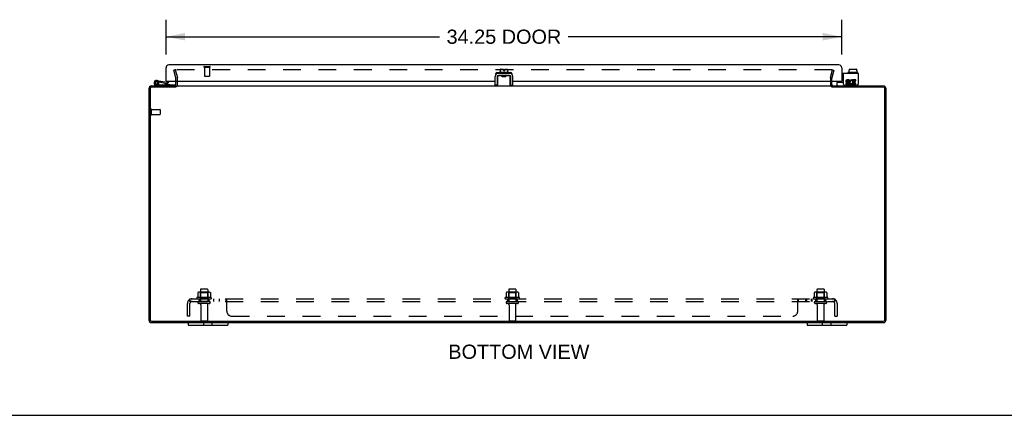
# Model space of a CAD drawing. Header units: inches. Extents: x 0 to 163, y 0 to 106.
# Tile 2 of 8: x 32 to 82, y 0 to 20. Entities that reach past the tile are written whole.
import ezdxf

# ---------------------------------------------------------------- set-up
doc = ezdxf.new("R2010")
doc.units = ezdxf.units.IN
doc.header["$LTSCALE"] = 8.976
doc.header["$MEASUREMENT"] = 0
doc.linetypes.add('HIDDEN', pattern=[0.2, 0.1, -0.1])
doc.layers.get('0').update_dxf_attribs({"linetype": 'CONTINUOUS'})
for name, color, linetype in [('DEFAULT_2', 8, 'HIDDEN'), ('DIMENSIONS', 7, 'CONTINUOUS'), ('DOOR_ASSEMBLY', 7, 'CONTINUOUS'), ('SUBPANEL', 7, 'CONTINUOUS')]:
    doc.layers.add(name, color=color, linetype=linetype)
doc.styles.get("Standard").update_dxf_attribs({"font": 'arial.ttf'})
doc.dimstyles.new('DIMSTYLE_1', dxfattribs={"dimtxt": 0.72, "dimasz": 0.96, "dimexe": 0.09, "dimexo": 0.07, "dimgap": 0.0375, "dimtad": 0, "dimtih": 1, "dimtoh": 1, "dimzin": 4, "dimdsep": 46, "dimtxsty": 'Standard', "dimblk": '_FILLED', "dimblk1": '_FILLED', "dimblk2": '_FILLED', "dimcen": 0.09, "dimazin": 1, "dimtfac": 1, "dimtdec": 3, "dimtofl": 0, "dimtmove": 0, "dimatfit": 3, "dimldrblk": '_FILLED', "dimfxl": 0, "dimtolj": 1, "dimtzin": 4, "dimarcsym": 0})

# ---------------------------------------------------------------- blocks, each defined once
blk = doc.blocks.new('_FILLED')
at = {"color": 0, "linetype": 'ByBlock'}
blk.add_solid([(0, 0), (-1, 0.2), (-1, -0.2)], dxfattribs=at)
blk = doc.blocks.new('*D4')
at = {"layer": 'DIMENSIONS', "color": 2, "linetype": 'Continuous'}
for p, q in [((39.11, 18.298), (39.11, 20.062)), ((73.36, 18.298), (73.36, 20.062)), ((39.11, 19.198), (52.971, 19.198)), ((73.36, 19.198), (59.499, 19.198))]:
    blk.add_line(p, q, dxfattribs=at)
at = {"layer": 'DIMENSIONS', "color": 2, "linetype": 'Continuous', "xscale": 0.96, "yscale": 0.96, "zscale": 0.96, "rotation": 180}
blk.add_blockref('_FILLED', (39.11, 19.198), dxfattribs=at)
at = {"layer": 'DIMENSIONS', "color": 2, "linetype": 'Continuous', "xscale": 0.96, "yscale": 0.96, "zscale": 0.96}
blk.add_blockref('_FILLED', (73.36, 19.198), dxfattribs=at)
at = {"layer": 'DIMENSIONS', "color": 2, "linetype": 'Continuous', "insert": (56.235, 19.558), "char_height": 0.72, "width": 5.80818, "attachment_point": 2, "line_spacing_factor": 0.9}
blk.add_mtext('34.25 DOOR', dxfattribs=at)

msp = doc.modelspace()

# ---------------------------------------------------------------- linework, layer by layer
at = {"color": 7, "linetype": 'Continuous'}
for p, q in [((56.05, 17.545), (56.05, 17.38)), ((56.06, 17.555), (56.206, 17.555)), ((56.206, 17.555), (56.206, 17.487)), ((56.206, 17.487), (56.274, 17.487)), ((56.274, 17.487), (56.274, 17.555)), ((56.274, 17.555), (56.41, 17.555)), ((56.42, 17.545), (56.42, 17.38)), ((73.717, 17.487), (73.732, 17.487)), ((73.717, 17.487), (73.717, 17.38)), ((73.732, 17.545), (73.732, 17.487)), ((73.743, 17.555), (74.098, 17.555)), ((74.11, 17.545), (74.11, 17.487)), ((74.11, 17.487), (74.126, 17.487)), ((74.126, 17.487), (74.126, 17.38)), ((55.898, 17.176), (55.898, 16.736)), ((55.926, 17.34), (55.926, 17.337)), ((55.928, 16.703), (55.928, 17.222)), ((55.938, 17.232), (56.123, 17.232)), ((56.523, 17.236), (55.958, 17.236)), ((55.987, 17.37), (55.987, 17.35)), ((56.484, 17.38), (55.997, 17.38)), ((56.15, 17.236), (56.139, 17.229)), ((56.148, 17.172), (56.148, 17.222)), ((56.148, 17.196), (56.157, 17.19)), ((56.159, 17.191), (56.148, 17.184)), ((56.333, 17.172), (56.148, 17.172)), ((56.189, 17.224), (56.21, 17.226)), ((56.199, 17.175), (56.22, 17.176)), ((56.21, 17.226), (56.264, 17.229)), ((56.212, 17.2), (56.228, 17.201)), ((56.22, 17.176), (56.263, 17.179)), ((56.228, 17.201), (56.252, 17.204)), ((56.252, 17.204), (56.268, 17.205)), ((56.263, 17.179), (56.284, 17.18)), ((56.264, 17.229), (56.285, 17.231)), ((56.321, 17.214), (56.333, 17.221)), ((56.333, 17.209), (56.323, 17.215)), ((56.333, 17.172), (56.333, 17.222)), ((56.351, 17.232), (56.359, 17.236)), ((56.357, 17.232), (56.543, 17.232)), ((56.494, 17.37), (56.494, 17.35)), ((56.553, 16.703), (56.553, 17.222)), ((56.554, 17.34), (56.554, 17.337)), ((56.583, 16.736), (56.583, 17.176)), ((73.446, 17.236), (73.36, 17.236)), ((73.664, 17.37), (73.664, 17.35)), ((74.161, 17.38), (73.674, 17.38)), ((74.171, 17.37), (74.171, 17.35)), ((55.898, 16.736), (55.794, 16.736)), ((55.935, 16.775), (55.938, 16.783)), ((56.583, 16.736), (56.687, 16.736)), ((72.86, 16.642), (72.86, 16.703)), ((73.121, 16.743), (73.121, 16.88)), ((73.131, 16.89), (73.446, 16.89)), ((74.184, 16.783), (74.184, 16.796)), ((40.235, 4.703), (40.235, 4.568)), ((40.235, 4.568), (42.235, 4.568)), ((41.016, 4.568), (41.016, 4.703)), ((41.454, 4.568), (41.454, 4.703)), ((42.235, 4.703), (42.235, 4.568)), ((71.61, 4.703), (71.61, 4.568)), ((71.61, 4.568), (73.61, 4.568)), ((72.391, 4.568), (72.391, 4.703)), ((72.829, 4.568), (72.829, 4.703)), ((73.61, 4.703), (73.61, 4.568)), ((0, 0), (163.2, 0))]:
    msp.add_line(p, q, dxfattribs=at)
at = {"color": 3, "linetype": 'Continuous'}
for p, q in [((55.794, 16.736), (55.794, 17.176)), ((56.554, 17.34), (55.926, 17.34)), ((56.687, 16.736), (56.687, 17.176)), ((74.184, 17.34), (73.36, 17.34)), ((73.446, 16.796), (73.446, 17.34)), ((73.73, 17.008), (73.63, 17.008)), ((73.73, 16.962), (73.73, 17.008)), ((73.874, 16.956), (73.892, 16.999)), ((74.07, 17.008), (73.9, 17.008)), ((73.9, 17.008), (73.9, 16.815)), ((74.07, 16.962), (74.07, 17.008)), ((74.184, 17.34), (74.184, 16.796)), ((38.235, 16.558), (38.235, 4.848)), ((38.298, 16.56), (38.298, 4.846)), ((39.607, 16.64), (38.378, 16.64)), ((38.38, 16.703), (39.61, 16.703)), ((39.61, 16.773), (39.61, 16.946)), ((39.637, 16.703), (72.833, 16.703)), ((39.685, 16.773), (39.685, 16.946)), ((72.785, 16.946), (72.785, 16.773)), ((72.86, 16.773), (72.86, 16.946)), ((72.86, 16.703), (75.465, 16.703)), ((75.467, 16.64), (72.863, 16.64)), ((73.506, 16.736), (74.124, 16.736)), ((73.661, 16.823), (73.56, 16.823)), ((73.56, 16.823), (73.56, 16.776)), ((73.56, 16.776), (73.661, 16.776)), ((73.614, 16.871), (73.665, 16.871)), ((73.63, 16.962), (73.73, 16.962)), ((73.661, 16.916), (73.63, 16.916)), ((73.9, 16.815), (73.886, 16.835)), ((73.9, 16.79), (73.9, 16.776)), ((73.9, 16.776), (74.07, 16.776)), ((73.947, 16.962), (74.07, 16.962)), ((73.947, 16.916), (73.947, 16.962)), ((74.047, 16.916), (73.947, 16.916)), ((73.947, 16.871), (74.047, 16.871)), ((73.947, 16.823), (73.947, 16.871)), ((74.07, 16.823), (73.947, 16.823)), ((74.047, 16.871), (74.047, 16.916)), ((74.07, 16.776), (74.07, 16.823)), ((75.547, 4.846), (75.547, 16.56)), ((75.61, 4.848), (75.61, 16.558)), ((38.378, 4.766), (75.467, 4.766)), ((38.38, 4.703), (75.465, 4.703))]:
    msp.add_line(p, q, dxfattribs=at)
at = {"color": 7, "linetype": 'Continuous'}
for points in [[(56.148, 17.222), (56.147, 17.223), (56.147, 17.224), (56.147, 17.224), (56.146, 17.225), (56.146, 17.226), (56.145, 17.226), (56.144, 17.227), (56.144, 17.227), (56.143, 17.228), (56.142, 17.228), (56.141, 17.229), (56.14, 17.229), (56.139, 17.229), (56.138, 17.23), (56.136, 17.23), (56.135, 17.231), (56.134, 17.231), (56.132, 17.231), (56.131, 17.231), (56.129, 17.232), (56.128, 17.232), (56.126, 17.232), (56.125, 17.232), (56.123, 17.232)], [(56.148, 17.221), (56.153, 17.222), (56.162, 17.222), (56.17, 17.223), (56.18, 17.224), (56.189, 17.224)], [(56.159, 17.191), (56.16, 17.192), (56.163, 17.193), (56.166, 17.194), (56.169, 17.194), (56.174, 17.195), (56.179, 17.196), (56.185, 17.197), (56.191, 17.197), (56.198, 17.198), (56.205, 17.199), (56.212, 17.2)], [(56.16, 17.172), (56.161, 17.172), (56.17, 17.173), (56.179, 17.174), (56.189, 17.174), (56.199, 17.175)], [(56.268, 17.205), (56.276, 17.206), (56.283, 17.207), (56.289, 17.208), (56.296, 17.209), (56.301, 17.209), (56.306, 17.21), (56.311, 17.211), (56.314, 17.212), (56.317, 17.213), (56.32, 17.213), (56.321, 17.214)], [(56.284, 17.18), (56.295, 17.181), (56.304, 17.182), (56.314, 17.183), (56.322, 17.183), (56.33, 17.184), (56.333, 17.184)], [(56.285, 17.231), (56.295, 17.231), (56.304, 17.232), (56.313, 17.233), (56.322, 17.233), (56.33, 17.234), (56.337, 17.235), (56.343, 17.235), (56.349, 17.236), (56.35, 17.236)], [(56.357, 17.232), (56.356, 17.232), (56.354, 17.232), (56.352, 17.232), (56.351, 17.232), (56.349, 17.231), (56.348, 17.231), (56.346, 17.231), (56.345, 17.231), (56.344, 17.23), (56.343, 17.23), (56.342, 17.23), (56.341, 17.229), (56.339, 17.229), (56.338, 17.228), (56.338, 17.228), (56.337, 17.227), (56.336, 17.227), (56.335, 17.226), (56.334, 17.226), (56.334, 17.225), (56.333, 17.224), (56.333, 17.224), (56.333, 17.223), (56.333, 17.222)], [(55.928, 16.744), (55.928, 16.746), (55.928, 16.748), (55.928, 16.75), (55.928, 16.752), (55.929, 16.755), (55.929, 16.757), (55.93, 16.76), (55.931, 16.763), (55.932, 16.766), (55.933, 16.769), (55.934, 16.772), (55.935, 16.775)], [(56.543, 16.783), (56.545, 16.775), (56.546, 16.772), (56.547, 16.769), (56.548, 16.766), (56.549, 16.763), (56.55, 16.76), (56.551, 16.757), (56.551, 16.755), (56.552, 16.752), (56.552, 16.75), (56.552, 16.748), (56.552, 16.746), (56.553, 16.744)]]:
    msp.add_lwpolyline(points, dxfattribs=at)
for centre, radius, start, end in [((56.06, 17.545), 0.01, 90, 180), ((56.41, 17.545), 0.01, 0, 90), ((55.958, 17.176), 0.06, 90, 180), ((55.938, 17.222), 0.01, 124.7076, 180), ((55.938, 17.222), 0.01, 90, 99.0225), ((55.997, 17.37), 0.01, 90, 180), ((55.997, 17.35), 0.01, 180, 270), ((56.484, 17.37), 0.01, 0, 90), ((56.484, 17.35), 0.01, 270, 360), ((56.523, 17.176), 0.06, 0, 90), ((56.543, 17.222), 0.01, 0, 54.8477), ((73.674, 17.37), 0.01, 90, 180), ((73.674, 17.35), 0.01, 180, 270), ((74.161, 17.37), 0.01, 0, 90), ((74.161, 17.35), 0.01, 270, 360), ((39.54, 16.773), 0.145, 308.7549, 311.9992), ((39.54, 16.773), 0.145, 336.1148, 360), ((72.93, 16.773), 0.145, 180, 203.8852), ((72.93, 16.773), 0.145, 228.0008, 231.2451), ((73.131, 16.88), 0.01, 90, 180), ((73.161, 16.743), 0.04, 180, 270), ((74.104, 16.783), 0.08, 270, 360)]:
    msp.add_arc(centre, radius, start, end, dxfattribs=at)
at = {"color": 3, "linetype": 'Continuous'}
for centre, radius, start, end in [((55.958, 17.176), 0.164, 90, 180), ((56.523, 17.176), 0.164, 0, 90), ((73.63, 16.939), 0.0696, 90, 257.4177), ((73.846, 16.892), 0.116, 66.5966, 251.8791), ((38.38, 16.558), 0.145, 90, 180), ((38.378, 16.56), 0.08, 90, 180), ((39.54, 16.773), 0.07, 273.2317, 360), ((72.93, 16.773), 0.07, 180, 266.7683), ((73.506, 16.796), 0.06, 180, 270), ((73.63, 16.939), 0.0232, 90, 270.0485), ((73.661, 16.846), 0.0696, 270, 90), ((73.661, 16.846), 0.0232, 270, 351.2295), ((73.657, 16.846), 0.0267, 353.4285, 71.7628), ((73.846, 16.892), 0.0696, 66.5966, 305.1122), ((73.846, 16.89), 0.114, 251.4199, 296.1963), ((73.846, 16.892), 0.116, 295.737, 297.8532), ((74.124, 16.796), 0.06, 270, 360), ((75.465, 16.558), 0.145, 0, 90), ((75.467, 16.56), 0.08, 0, 90), ((38.38, 4.848), 0.145, 180, 270), ((38.378, 4.846), 0.08, 180, 270), ((75.465, 4.848), 0.145, 270, 360), ((75.467, 4.846), 0.08, 270, 360)]:
    msp.add_arc(centre, radius, start, end, dxfattribs=at)
at = {"color": 7, "linetype": 'Continuous'}
for centre, major_axis, ratio, start_param, end_param in [((73.743, 17.545), (0.0111, 0), 0.898834, 1.570796, 3.141593), ((74.098, 17.545), (0.0113, 0), 0.88616, 0, 1.570796)]:
    msp.add_ellipse(centre, major_axis=major_axis, ratio=ratio, start_param=start_param, end_param=end_param, dxfattribs=at)
at = {"layer": 'DEFAULT_2', "color": 8, "linetype": 'HIDDEN'}
for p, q in [((39.578, 17.515), (39.506, 17.496)), ((39.609, 17.111), (39.506, 17.496)), ((39.578, 17.515), (39.681, 17.131)), ((72.869, 17.515), (39.601, 17.515)), ((72.789, 17.131), (72.892, 17.515)), ((72.964, 17.496), (72.861, 17.111)), ((72.892, 17.515), (72.964, 17.496)), ((39.61, 16.946), (39.61, 17.101)), ((39.685, 16.946), (39.685, 17.101)), ((72.785, 17.101), (72.785, 16.946)), ((72.86, 16.946), (72.86, 17.101)), ((38.31, 15.52), (38.31, 15.236)), ((38.353, 15.52), (38.353, 15.236)), ((38.353, 15.502), (38.8, 15.502)), ((38.81, 15.492), (38.81, 15.264)), ((38.353, 15.254), (38.8, 15.254)), ((40.716, 6.217), (40.716, 5.999)), ((41.291, 6.239), (40.779, 6.239)), ((40.852, 6.219), (40.832, 6.239)), ((40.852, 6.373), (40.852, 5.778)), ((40.852, 5.923), (40.852, 6.219)), ((41.219, 6.219), (40.852, 6.219)), ((41.188, 6.403), (40.882, 6.403)), ((41.218, 6.373), (41.218, 5.778)), ((41.219, 6.219), (41.239, 6.239)), ((41.219, 5.923), (41.219, 6.219)), ((41.354, 6.217), (41.354, 5.999)), ((56.341, 6.217), (56.341, 5.999)), ((56.916, 6.239), (56.404, 6.239)), ((56.477, 6.219), (56.457, 6.239)), ((56.477, 6.373), (56.477, 5.778)), ((56.844, 6.219), (56.477, 6.219)), ((56.477, 5.923), (56.477, 6.219)), ((56.813, 6.403), (56.507, 6.403)), ((56.843, 6.373), (56.843, 5.778)), ((56.844, 6.219), (56.864, 6.239)), ((56.844, 5.923), (56.844, 6.219)), ((56.979, 6.217), (56.979, 5.999)), ((71.966, 6.217), (71.966, 5.999)), ((72.541, 6.239), (72.029, 6.239)), ((72.102, 6.219), (72.082, 6.239)), ((72.102, 6.373), (72.102, 5.778)), ((72.469, 6.219), (72.102, 6.219)), ((72.102, 5.923), (72.102, 6.219)), ((72.438, 6.403), (72.132, 6.403)), ((72.468, 6.373), (72.468, 5.778)), ((72.469, 6.219), (72.489, 6.239)), ((72.469, 5.923), (72.469, 6.219)), ((72.604, 6.217), (72.604, 5.999)), ((41.391, 5.973), (40.679, 5.973)), ((40.701, 5.903), (41.369, 5.903)), ((41.3, 5.778), (40.771, 5.778)), ((41.3, 5.672), (40.771, 5.672)), ((40.852, 5.923), (40.832, 5.903)), ((41.219, 5.923), (40.852, 5.923)), ((40.869, 5.609), (40.869, 4.808)), ((41.201, 5.609), (41.201, 4.808)), ((41.219, 5.923), (41.239, 5.903)), ((57.016, 5.973), (56.304, 5.973)), ((56.326, 5.903), (56.994, 5.903)), ((56.396, 5.778), (56.925, 5.778)), ((56.925, 5.672), (56.396, 5.672)), ((56.477, 5.923), (56.457, 5.903)), ((56.844, 5.923), (56.477, 5.923)), ((56.494, 5.609), (56.494, 4.808)), ((56.826, 5.609), (56.826, 4.808)), ((56.844, 5.923), (56.864, 5.903)), ((72.641, 5.973), (71.929, 5.973)), ((71.951, 5.903), (72.619, 5.903)), ((72.021, 5.778), (72.55, 5.778)), ((72.55, 5.672), (72.021, 5.672)), ((72.102, 5.923), (72.082, 5.903)), ((72.469, 5.923), (72.102, 5.923)), ((72.119, 5.609), (72.119, 4.808)), ((72.451, 5.609), (72.451, 4.808)), ((72.469, 5.923), (72.489, 5.903)), ((41.171, 4.778), (40.899, 4.778)), ((56.796, 4.778), (56.524, 4.778)), ((72.421, 4.778), (72.149, 4.778))]:
    msp.add_line(p, q, dxfattribs=at)
for points in [[(39.601, 17.515), (39.6, 17.515), (39.598, 17.515), (39.597, 17.514), (39.595, 17.514), (39.594, 17.513), (39.593, 17.513), (39.591, 17.512), (39.59, 17.511), (39.589, 17.51), (39.588, 17.508), (39.588, 17.507), (39.587, 17.506), (39.587, 17.504), (39.586, 17.503), (39.586, 17.501), (39.586, 17.501)], [(39.586, 17.501), (39.586, 17.5), (39.586, 17.499), (39.587, 17.497)], [(72.882, 17.507), (72.882, 17.508), (72.881, 17.51), (72.88, 17.511), (72.879, 17.512), (72.877, 17.513), (72.876, 17.513), (72.875, 17.514), (72.873, 17.514), (72.872, 17.515), (72.87, 17.515), (72.869, 17.515)], [(72.882, 17.507), (72.883, 17.506), (72.883, 17.504), (72.884, 17.503), (72.884, 17.501), (72.884, 17.501)], [(72.884, 17.501), (72.884, 17.5), (72.884, 17.499), (72.883, 17.497)], [(40.716, 5.999), (40.716, 5.998), (40.716, 5.997), (40.716, 5.996), (40.715, 5.995), (40.715, 5.994), (40.714, 5.994), (40.714, 5.993), (40.714, 5.993), (40.713, 5.992), (40.713, 5.992), (40.713, 5.992), (40.713, 5.991), (40.712, 5.991), (40.712, 5.991), (40.712, 5.991), (40.711, 5.991), (40.711, 5.99), (40.711, 5.99)], [(40.722, 6.226), (40.721, 6.226), (40.719, 6.225), (40.718, 6.223), (40.717, 6.222), (40.717, 6.22), (40.716, 6.219), (40.716, 6.217)], [(41.348, 6.226), (41.349, 6.226), (41.351, 6.225), (41.352, 6.223), (41.353, 6.222), (41.353, 6.22), (41.354, 6.219), (41.354, 6.217)], [(41.359, 5.99), (41.359, 5.99), (41.359, 5.991), (41.358, 5.991), (41.358, 5.991), (41.358, 5.991), (41.358, 5.991), (41.357, 5.992), (41.357, 5.992), (41.357, 5.992), (41.356, 5.993), (41.356, 5.993), (41.356, 5.994), (41.355, 5.994), (41.355, 5.995), (41.355, 5.996), (41.354, 5.997), (41.354, 5.998), (41.354, 5.999)], [(56.341, 5.999), (56.341, 5.998), (56.341, 5.997), (56.341, 5.996), (56.34, 5.995), (56.34, 5.994), (56.339, 5.994), (56.339, 5.993), (56.339, 5.993), (56.338, 5.992), (56.338, 5.992), (56.338, 5.992), (56.338, 5.991), (56.337, 5.991), (56.337, 5.991), (56.337, 5.991), (56.336, 5.991), (56.336, 5.99), (56.336, 5.99)], [(56.347, 6.226), (56.346, 6.226), (56.344, 6.225), (56.343, 6.223), (56.342, 6.222), (56.342, 6.22), (56.341, 6.219), (56.341, 6.217)], [(56.973, 6.226), (56.974, 6.226), (56.976, 6.225), (56.977, 6.223), (56.978, 6.222), (56.978, 6.22), (56.979, 6.219), (56.979, 6.217)], [(56.984, 5.99), (56.984, 5.99), (56.984, 5.991), (56.983, 5.991), (56.983, 5.991), (56.983, 5.991), (56.983, 5.991), (56.982, 5.992), (56.982, 5.992), (56.982, 5.992), (56.981, 5.993), (56.981, 5.993), (56.981, 5.994), (56.98, 5.994), (56.98, 5.995), (56.98, 5.996), (56.979, 5.997), (56.979, 5.998), (56.979, 5.999)], [(71.966, 5.999), (71.966, 5.998), (71.966, 5.997), (71.966, 5.996), (71.965, 5.995), (71.965, 5.994), (71.964, 5.994), (71.964, 5.993), (71.964, 5.993), (71.963, 5.992), (71.963, 5.992), (71.963, 5.992), (71.963, 5.991), (71.962, 5.991), (71.962, 5.991), (71.962, 5.991), (71.961, 5.991), (71.961, 5.99), (71.961, 5.99)], [(71.972, 6.226), (71.971, 6.226), (71.969, 6.225), (71.968, 6.223), (71.967, 6.222), (71.967, 6.22), (71.966, 6.219), (71.966, 6.217)], [(72.598, 6.226), (72.599, 6.226), (72.601, 6.225), (72.602, 6.223), (72.603, 6.222), (72.603, 6.22), (72.604, 6.219), (72.604, 6.217)], [(72.609, 5.99), (72.609, 5.99), (72.609, 5.991), (72.608, 5.991), (72.608, 5.991), (72.608, 5.991), (72.608, 5.991), (72.607, 5.992), (72.607, 5.992), (72.607, 5.992), (72.606, 5.993), (72.606, 5.993), (72.606, 5.994), (72.605, 5.994), (72.605, 5.995), (72.605, 5.996), (72.604, 5.997), (72.604, 5.998), (72.604, 5.999)]]:
    msp.add_lwpolyline(points, dxfattribs=at)
for centre, radius, start, end in [((39.57, 17.101), 0.04, 0, 15), ((39.57, 17.101), 0.115, 0, 15), ((72.9, 17.101), 0.115, 165, 180), ((72.9, 17.101), 0.04, 165, 180), ((39.54, 16.773), 0.145, 311.9992, 336.1148), ((72.93, 16.773), 0.145, 203.8852, 228.0008), ((38.332, 15.52), 0.0215, 0, 180), ((38.8, 15.492), 0.01, 0, 90), ((38.332, 15.236), 0.0215, 180, 360), ((38.8, 15.264), 0.01, 270, 360), ((41.035, 5.372), 0.698, 117.6814, 120.6631), ((40.779, 6.097), 0.141, 90, 113.95), ((40.882, 6.373), 0.03, 90, 180), ((41.188, 6.373), 0.03, 0, 90), ((41.291, 6.097), 0.141, 66.05, 90), ((41.035, 5.372), 0.698, 59.3369, 62.3186), ((56.66, 5.372), 0.698, 117.6814, 120.6631), ((56.404, 6.097), 0.141, 90, 113.95), ((56.507, 6.373), 0.03, 90, 180), ((56.813, 6.373), 0.03, 0, 90), ((56.916, 6.097), 0.141, 66.05, 90), ((56.66, 5.372), 0.698, 59.3369, 62.3186), ((72.285, 5.372), 0.698, 117.6814, 120.6631), ((72.029, 6.097), 0.141, 90, 113.95), ((72.132, 6.373), 0.03, 90, 180), ((72.438, 6.373), 0.03, 0, 90), ((72.541, 6.097), 0.141, 66.05, 90), ((72.285, 5.372), 0.698, 59.3369, 62.3186), ((40.701, 5.941), 0.0384, 124.4497, 270), ((40.771, 5.725), 0.053, 90, 270), ((40.807, 5.609), 0.0625, 0, 90), ((41.264, 5.609), 0.0625, 90, 180), ((41.3, 5.725), 0.053, 270, 90), ((41.369, 5.941), 0.0384, 270, 55.5503), ((56.326, 5.941), 0.0384, 124.4497, 270), ((56.396, 5.725), 0.053, 90, 270), ((56.432, 5.609), 0.0625, 0, 90), ((56.889, 5.609), 0.0625, 90, 180), ((56.925, 5.725), 0.053, 270, 90), ((56.994, 5.941), 0.0384, 270, 55.5503), ((71.951, 5.941), 0.0384, 124.4497, 270), ((72.021, 5.725), 0.053, 90, 270), ((72.057, 5.609), 0.0625, 0, 90), ((72.514, 5.609), 0.0625, 90, 180), ((72.55, 5.725), 0.053, 270, 90), ((72.619, 5.941), 0.0384, 270, 55.5503), ((40.899, 4.808), 0.03, 180, 270), ((41.171, 4.808), 0.03, 270, 360), ((56.524, 4.808), 0.03, 180, 270), ((56.796, 4.808), 0.03, 270, 360), ((72.149, 4.808), 0.03, 180, 270), ((72.421, 4.808), 0.03, 270, 360)]:
    msp.add_arc(centre, radius, start, end, dxfattribs=at)
at = {"layer": 'DOOR_ASSEMBLY', "color": 3, "linetype": 'Continuous'}
for p, q in [((39.11, 16.946), (39.11, 17.626)), ((73.215, 17.771), (39.255, 17.771)), ((73.36, 17.626), (73.36, 16.946)), ((55.829, 17.281), (55.829, 17.337)), ((55.879, 17.387), (56.05, 17.387)), ((56.141, 17.231), (56.135, 17.231)), ((56.42, 17.387), (56.591, 17.387)), ((56.641, 17.337), (56.641, 17.289)), ((39.126, 16.946), (55.794, 16.946)), ((55.898, 16.946), (55.928, 16.946)), ((56.553, 16.946), (56.583, 16.946)), ((56.687, 16.946), (73.344, 16.946))]:
    msp.add_line(p, q, dxfattribs=at)
at = {"layer": 'DOOR_ASSEMBLY', "color": 8, "linetype": 'HIDDEN'}
for p, q in [((41.043, 17.696), (41.327, 17.696)), ((41.043, 17.653), (41.327, 17.653)), ((41.061, 17.653), (41.061, 17.206)), ((41.309, 17.653), (41.309, 17.206)), ((41.071, 17.196), (41.299, 17.196))]:
    msp.add_line(p, q, dxfattribs=at)
at = {"layer": 'DOOR_ASSEMBLY', "color": 7, "linetype": 'Continuous'}
for p, q in [((38.648, 16.98), (39.15, 16.892)), ((38.783, 16.703), (38.601, 16.735)), ((38.612, 16.793), (38.783, 16.763)), ((38.634, 16.922), (38.645, 16.92)), ((38.725, 16.785), (38.677, 16.819)), ((38.683, 16.886), (38.682, 16.886)), ((38.739, 16.903), (39.139, 16.833)), ((38.783, 16.763), (39.583, 16.763)), ((38.816, 16.89), (38.827, 16.949)), ((39.049, 16.767), (39.049, 16.763)), ((39.049, 16.767), (39.305, 16.767)), ((39.126, 16.946), (39.11, 16.946)), ((39.185, 16.946), (39.185, 16.921)), ((39.245, 16.921), (39.245, 16.946)), ((39.305, 16.767), (39.305, 16.763)), ((39.583, 16.763), (39.583, 16.717)), ((73.344, 16.946), (73.36, 16.946))]:
    msp.add_line(p, q, dxfattribs=at)
msp.add_circle((38.623, 16.858), 0.0625, dxfattribs=at)
at = {"layer": 'DOOR_ASSEMBLY', "color": 3, "linetype": 'Continuous'}
for centre, radius, start, end in [((39.255, 17.626), 0.145, 90, 180), ((73.215, 17.626), 0.145, 0, 90), ((55.879, 17.337), 0.05, 90, 180), ((55.879, 17.281), 0.05, 180, 183.4231), ((56.591, 17.337), 0.05, 0, 90)]:
    msp.add_arc(centre, radius, start, end, dxfattribs=at)
at = {"layer": 'DOOR_ASSEMBLY', "color": 8, "linetype": 'HIDDEN'}
for centre, radius, start, end in [((41.043, 17.674), 0.0215, 90, 270), ((41.327, 17.674), 0.0215, 270, 90), ((41.071, 17.206), 0.01, 180, 270), ((41.299, 17.206), 0.01, 270, 360)]:
    msp.add_arc(centre, radius, start, end, dxfattribs=at)
at = {"layer": 'DOOR_ASSEMBLY', "color": 7, "linetype": 'Continuous'}
for centre, radius, start, end in [((38.623, 16.858), 0.125, 318.1658, 260), ((38.623, 16.858), 0.0659, 324.5216, 259.9962), ((38.623, 16.858), 0.065, 80, 25.8116), ((39.155, 16.921), 0.09, 260, 360), ((39.155, 16.921), 0.03, 260, 360)]:
    msp.add_arc(centre, radius, start, end, dxfattribs=at)
at = {"layer": 'SUBPANEL', "color": 8, "linetype": 'HIDDEN'}
for p, q in [((40.191, 5.028), (40.191, 5.666)), ((40.278, 5.849), (40.357, 5.752)), ((40.316, 5.778), (40.316, 5.903)), ((40.316, 5.903), (73.004, 5.903)), ((40.316, 5.778), (73.004, 5.778)), ((40.316, 5.028), (40.316, 5.666)), ((40.785, 5.903), (40.785, 5.778)), ((41.285, 5.903), (41.285, 5.778)), ((41.513, 5.903), (41.513, 5.778)), ((41.794, 5.903), (41.794, 5.778)), ((42.156, 5.778), (42.156, 5.903)), ((42.157, 5.777), (42.156, 5.778)), ((42.168, 5.768), (42.167, 5.77)), ((42.169, 5.767), (42.168, 5.768)), ((42.17, 5.765), (42.169, 5.767)), ((42.181, 5.867), (42.177, 5.877)), ((42.181, 5.753), (42.179, 5.754)), ((42.191, 5.752), (42.19, 5.752)), ((42.191, 5.278), (42.191, 5.849)), ((56.41, 5.903), (56.41, 5.778)), ((56.91, 5.903), (56.91, 5.778)), ((71.129, 5.849), (71.13, 5.85)), ((71.129, 5.278), (71.129, 5.849)), ((71.135, 5.752), (71.136, 5.752)), ((71.146, 5.883), (71.147, 5.886)), ((71.153, 5.897), (71.155, 5.898)), ((71.163, 5.903), (71.164, 5.903)), ((71.164, 5.778), (71.164, 5.903)), ((71.526, 5.903), (71.526, 5.778)), ((71.565, 5.903), (71.565, 5.778)), ((71.807, 5.903), (71.807, 5.778)), ((71.846, 5.903), (71.846, 5.778)), ((72.035, 5.903), (72.035, 5.778)), ((72.535, 5.903), (72.535, 5.778)), ((73.042, 5.849), (72.963, 5.752)), ((72.999, 5.814), (72.998, 5.813)), ((72.998, 5.813), (72.998, 5.811)), ((72.999, 5.816), (72.999, 5.814)), ((73.004, 5.778), (73.004, 5.903)), ((73.004, 5.028), (73.004, 5.666)), ((73.129, 5.666), (73.129, 5.028)), ((40.316, 5.028), (40.191, 5.028)), ((42.441, 5.028), (70.879, 5.028)), ((73.004, 5.028), (73.129, 5.028))]:
    msp.add_line(p, q, dxfattribs=at)
for points in [[(40.278, 5.849), (40.28, 5.85), (40.282, 5.853), (40.283, 5.855), (40.285, 5.858), (40.287, 5.861), (40.289, 5.864), (40.29, 5.867), (40.292, 5.87), (40.293, 5.874)], [(40.293, 5.874), (40.296, 5.88), (40.298, 5.883), (40.299, 5.886), (40.3, 5.889), (40.302, 5.892), (40.303, 5.894), (40.305, 5.897), (40.307, 5.898), (40.309, 5.9), (40.31, 5.901), (40.312, 5.902), (40.314, 5.902), (40.315, 5.903), (40.316, 5.903)], [(40.339, 5.774), (40.339, 5.774), (40.339, 5.774), (40.339, 5.774), (40.339, 5.774), (40.339, 5.774), (40.339, 5.775), (40.338, 5.775), (40.338, 5.776), (40.338, 5.776), (40.337, 5.777), (40.337, 5.777), (40.337, 5.778), (40.336, 5.778), (40.336, 5.779), (40.336, 5.78), (40.335, 5.78), (40.335, 5.781), (40.335, 5.781), (40.334, 5.782), (40.334, 5.783), (40.334, 5.784), (40.333, 5.784), (40.333, 5.785), (40.333, 5.786), (40.332, 5.786), (40.332, 5.787), (40.331, 5.788), (40.331, 5.789), (40.331, 5.79), (40.33, 5.79), (40.33, 5.791), (40.33, 5.792), (40.329, 5.793), (40.329, 5.794), (40.329, 5.795), (40.328, 5.795), (40.328, 5.796), (40.328, 5.797), (40.327, 5.798), (40.327, 5.799), (40.326, 5.8), (40.326, 5.801), (40.326, 5.802), (40.325, 5.803), (40.325, 5.804), (40.325, 5.804), (40.324, 5.805), (40.324, 5.806), (40.324, 5.807), (40.323, 5.808), (40.323, 5.809), (40.323, 5.81), (40.322, 5.811), (40.322, 5.812), (40.322, 5.813), (40.321, 5.814), (40.321, 5.815), (40.321, 5.816), (40.32, 5.817), (40.32, 5.819), (40.32, 5.82), (40.32, 5.821), (40.319, 5.822), (40.319, 5.823), (40.319, 5.824), (40.319, 5.825), (40.318, 5.826), (40.318, 5.827), (40.318, 5.828), (40.318, 5.829), (40.317, 5.83), (40.317, 5.83), (40.317, 5.831), (40.317, 5.832), (40.317, 5.833), (40.317, 5.834), (40.316, 5.835), (40.316, 5.836), (40.316, 5.836), (40.316, 5.837), (40.316, 5.837), (40.316, 5.837)], [(40.316, 5.837), (40.316, 5.837), (40.316, 5.837), (40.316, 5.837), (40.316, 5.837), (40.316, 5.837), (40.316, 5.837), (40.316, 5.836), (40.316, 5.836), (40.316, 5.836), (40.316, 5.835), (40.316, 5.835), (40.316, 5.834)], [(40.344, 5.76), (40.34, 5.763), (40.338, 5.765), (40.336, 5.767), (40.334, 5.768), (40.332, 5.77), (40.33, 5.772), (40.327, 5.773), (40.325, 5.775), (40.323, 5.776), (40.321, 5.777), (40.319, 5.777), (40.318, 5.777), (40.316, 5.778)], [(40.336, 5.778), (40.337, 5.777), (40.337, 5.777), (40.337, 5.776), (40.338, 5.776), (40.338, 5.775), (40.338, 5.775), (40.338, 5.775), (40.339, 5.774), (40.339, 5.774), (40.339, 5.774), (40.339, 5.774), (40.339, 5.774), (40.339, 5.774)], [(40.357, 5.752), (40.357, 5.752), (40.356, 5.752), (40.355, 5.752), (40.354, 5.752), (40.353, 5.752), (40.352, 5.753), (40.351, 5.753), (40.35, 5.754), (40.348, 5.755), (40.347, 5.757), (40.345, 5.758), (40.344, 5.76)], [(42.177, 5.877), (42.176, 5.88), (42.174, 5.883), (42.173, 5.886), (42.171, 5.889), (42.17, 5.892), (42.168, 5.894), (42.167, 5.897), (42.165, 5.898), (42.163, 5.9), (42.161, 5.901), (42.16, 5.902), (42.158, 5.902), (42.157, 5.903), (42.156, 5.903)], [(42.168, 5.894), (42.167, 5.897), (42.165, 5.898), (42.163, 5.9), (42.161, 5.901), (42.16, 5.902), (42.158, 5.902), (42.157, 5.903), (42.156, 5.903)], [(42.165, 5.772), (42.164, 5.773), (42.163, 5.775), (42.161, 5.776), (42.16, 5.777), (42.158, 5.777), (42.157, 5.777), (42.156, 5.778)], [(42.167, 5.77), (42.165, 5.772), (42.164, 5.773), (42.163, 5.775), (42.161, 5.776), (42.16, 5.777), (42.158, 5.777)], [(42.178, 5.755), (42.177, 5.757), (42.175, 5.758), (42.174, 5.76), (42.173, 5.761), (42.172, 5.763), (42.17, 5.765)], [(42.191, 5.752), (42.19, 5.752), (42.188, 5.752), (42.187, 5.752), (42.185, 5.752), (42.184, 5.752), (42.182, 5.753), (42.181, 5.753), (42.179, 5.754), (42.178, 5.755), (42.177, 5.757), (42.175, 5.758), (42.174, 5.76)], [(42.184, 5.861), (42.183, 5.864), (42.181, 5.867)], [(42.188, 5.752), (42.187, 5.752), (42.185, 5.752), (42.184, 5.752), (42.182, 5.753)], [(42.191, 5.849), (42.19, 5.85), (42.188, 5.853), (42.187, 5.855), (42.186, 5.858), (42.184, 5.861)], [(71.129, 5.752), (71.13, 5.752), (71.132, 5.752), (71.133, 5.752), (71.135, 5.752), (71.136, 5.752), (71.138, 5.753), (71.139, 5.753), (71.141, 5.754), (71.142, 5.755), (71.143, 5.757), (71.145, 5.758), (71.146, 5.76), (71.147, 5.761)], [(71.129, 5.752), (71.13, 5.752), (71.132, 5.752), (71.133, 5.752)], [(71.13, 5.85), (71.132, 5.853), (71.133, 5.855), (71.134, 5.858)], [(71.134, 5.858), (71.136, 5.861), (71.137, 5.864), (71.139, 5.867), (71.143, 5.877)], [(71.138, 5.753), (71.139, 5.753), (71.141, 5.754), (71.142, 5.755), (71.143, 5.757), (71.145, 5.758)], [(71.143, 5.877), (71.144, 5.88), (71.146, 5.883)], [(71.147, 5.886), (71.149, 5.889), (71.15, 5.892), (71.152, 5.894)], [(71.147, 5.761), (71.148, 5.763), (71.15, 5.765), (71.151, 5.767), (71.152, 5.768), (71.153, 5.77), (71.155, 5.772), (71.156, 5.773), (71.157, 5.775), (71.159, 5.776), (71.16, 5.777)], [(71.152, 5.894), (71.153, 5.897), (71.155, 5.898), (71.157, 5.9), (71.159, 5.901), (71.16, 5.902), (71.162, 5.902), (71.163, 5.903), (71.164, 5.903)], [(71.155, 5.772), (71.156, 5.773), (71.157, 5.775), (71.159, 5.776), (71.16, 5.777), (71.162, 5.777), (71.163, 5.777), (71.164, 5.778)], [(71.162, 5.777), (71.163, 5.777), (71.164, 5.778)], [(72.963, 5.752), (72.964, 5.752), (72.964, 5.752), (72.965, 5.752), (72.966, 5.752), (72.967, 5.752), (72.968, 5.753), (72.969, 5.753), (72.97, 5.754), (72.972, 5.755), (72.973, 5.757), (72.975, 5.758), (72.976, 5.76), (72.98, 5.763)], [(72.98, 5.763), (72.982, 5.765), (72.984, 5.767), (72.986, 5.768), (72.988, 5.77), (72.99, 5.772), (72.993, 5.773), (72.995, 5.775), (72.997, 5.776), (72.999, 5.777), (73.001, 5.777), (73.002, 5.777), (73.004, 5.778)], [(72.998, 5.811), (72.997, 5.809), (72.997, 5.808), (72.996, 5.808), (72.996, 5.807), (72.996, 5.806), (72.996, 5.805), (72.995, 5.804), (72.995, 5.803), (72.994, 5.802), (72.994, 5.801), (72.994, 5.8), (72.993, 5.799), (72.993, 5.798), (72.993, 5.797), (72.992, 5.796), (72.992, 5.795), (72.991, 5.794), (72.991, 5.793), (72.99, 5.792), (72.99, 5.791), (72.99, 5.79), (72.989, 5.789), (72.989, 5.788), (72.988, 5.788), (72.988, 5.787), (72.987, 5.786), (72.987, 5.785), (72.987, 5.784), (72.986, 5.783), (72.986, 5.783), (72.985, 5.782), (72.985, 5.781), (72.985, 5.78), (72.984, 5.78), (72.984, 5.779), (72.984, 5.778), (72.983, 5.778), (72.983, 5.777), (72.983, 5.776), (72.982, 5.776), (72.982, 5.775), (72.982, 5.775), (72.981, 5.774), (72.981, 5.774), (72.981, 5.774), (72.981, 5.774)], [(72.981, 5.774), (72.981, 5.774), (72.981, 5.774), (72.981, 5.774), (72.981, 5.774), (72.981, 5.774), (72.981, 5.774), (72.982, 5.775), (72.982, 5.775), (72.982, 5.776), (72.983, 5.776), (72.983, 5.776), (72.983, 5.777), (72.984, 5.777)], [(73.004, 5.837), (73.004, 5.837), (73.004, 5.837), (73.004, 5.837), (73.004, 5.837), (73.004, 5.837), (73.004, 5.836), (73.004, 5.836), (73.004, 5.835), (73.004, 5.835), (73.003, 5.834), (73.003, 5.834), (73.003, 5.833), (73.003, 5.833), (73.003, 5.832), (73.003, 5.832), (73.003, 5.831), (73.003, 5.83), (73.003, 5.83), (73.003, 5.829), (73.002, 5.829), (73.002, 5.828), (73.002, 5.827), (73.002, 5.827), (73.002, 5.826), (73.002, 5.825), (73.001, 5.824), (73.001, 5.824), (73.001, 5.823), (73.001, 5.822), (73.001, 5.821), (73, 5.821), (73, 5.82), (73, 5.819), (73, 5.818), (73, 5.818), (72.999, 5.817), (72.999, 5.816)], [(73.024, 5.88), (73.022, 5.883), (73.021, 5.887), (73.019, 5.89), (73.018, 5.892), (73.016, 5.895), (73.014, 5.897), (73.012, 5.899), (73.01, 5.901), (73.009, 5.902), (73.007, 5.902), (73.005, 5.903), (73.004, 5.903)], [(73.004, 5.834), (73.004, 5.835), (73.004, 5.835), (73.004, 5.836), (73.004, 5.836), (73.004, 5.836), (73.004, 5.837), (73.004, 5.837), (73.004, 5.837), (73.004, 5.837)], [(73.042, 5.849), (73.04, 5.851), (73.038, 5.853), (73.036, 5.856), (73.034, 5.859), (73.032, 5.862), (73.03, 5.865), (73.029, 5.869), (73.027, 5.873), (73.024, 5.88)]]:
    msp.add_lwpolyline(points, dxfattribs=at)
for centre, radius, start, end in [((40.428, 5.666), 0.237, 90, 180), ((40.428, 5.666), 0.112, 90, 180), ((72.892, 5.666), 0.237, 0, 90), ((72.892, 5.666), 0.112, 0, 90), ((42.441, 5.278), 0.25, 180, 270), ((70.879, 5.278), 0.25, 270, 360)]:
    msp.add_arc(centre, radius, start, end, dxfattribs=at)

# ---------------------------------------------------------------- texts
at = {"layer": 'DIMENSIONS', "color": 2, "linetype": 'Continuous', "insert": (56.993, 3.584), "char_height": 0.72, "width": 7.13576, "attachment_point": 2, "line_spacing_factor": 0.9}
msp.add_mtext('BOTTOM VIEW', dxfattribs=at)

# ---------------------------------------------------------------- dimensions: what is measured, and where the dimension line sits
at = {"layer": 'DIMENSIONS', "color": 2, "linetype": 'Continuous'}
dim = msp.add_linear_dim(base=(73.36, 19.198), p1=(39.11, 18.228), p2=(73.36, 18.228), text='<> DOOR', dimstyle='DIMSTYLE_1', dxfattribs=at)
dim.commit()
dim.dimension.update_dxf_attribs({"geometry": '*D4', "text_midpoint": (56.235, 19.198), "dimtype": 160})

doc.saveas('drawing.dxf')
